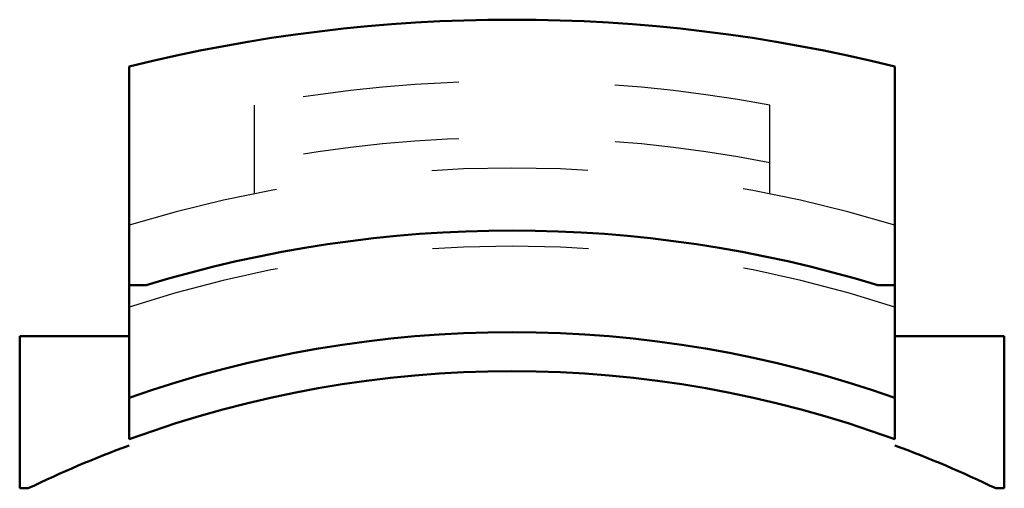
# Model space of a CAD drawing. Header units: millimetres. Extents: x -3.15 to 3.15, y 6.35 to 9.35.
import ezdxf

# ---------------------------------------------------------------- set-up
doc = ezdxf.new("R2010")
doc.units = ezdxf.units.MM
doc.linetypes.add('Dashed', pattern=[2, 1, -1])
doc.layers.add('AM_0', color=7, linetype='Continuous', lineweight=30)
doc.layers.add('AM_3', color=7, linetype='Dashed', lineweight=5)

msp = doc.modelspace()

# ---------------------------------------------------------------- linework, layer by layer
at = {"layer": 'AM_0', "color": 7, "linetype": 'Continuous', "lineweight": 50}
for p, q in [((-2.45, 9.05), (-2.45, 6.6639)), ((2.45, 6.6639), (2.45, 9.05)), ((-2.45, 7.65), (-2.3404, 7.65)), ((2.3404, 7.65), (2.45, 7.65)), ((-3.15, 6.35), (-3.15, 7.3233)), ((-3.15, 7.3233), (-2.45, 7.3233)), ((2.45, 7.3233), (3.15, 7.3233)), ((3.15, 7.3233), (3.15, 6.35)), ((-3.15, 6.35), (-3.0955, 6.35)), ((3.0955, 6.35), (3.15, 6.35))]:
    msp.add_line(p, q, dxfattribs=at)
for centre, radius, start, end in [((0, -0.8042), 10.1542, 76.03789, 103.96211), ((0, 0), 8, 72.98927, 107.01073), ((0, 0), 7.35, 70.52878, 109.47122), ((0, 0), 7.1, 69.81391, 110.18609), ((0, -0.0397), 7.1, 110.18609, 115.84788), ((0, -0.0397), 7.1, 64.15212, 69.81391)]:
    msp.add_arc(centre, radius, start, end, dxfattribs=at)
at = {"layer": 'AM_3', "color": 6, "linetype": 'Dashed', "lineweight": 25}
for p, q in [((-1.65, 8.8027), (-1.65, 8.2364)), ((1.65, 8.2364), (1.65, 8.8027))]:
    msp.add_line(p, q, dxfattribs=at)
for radius, start, end in [(8.956, 79.38352, 100.61648), (8.5945, 78.93149, 101.06851), (8.4, 73.04224, 106.95776), (7.9, 71.93314, 108.06686)]:
    msp.add_arc((0, 0), radius, start, end, dxfattribs=at)

doc.saveas('drawing.dxf')
